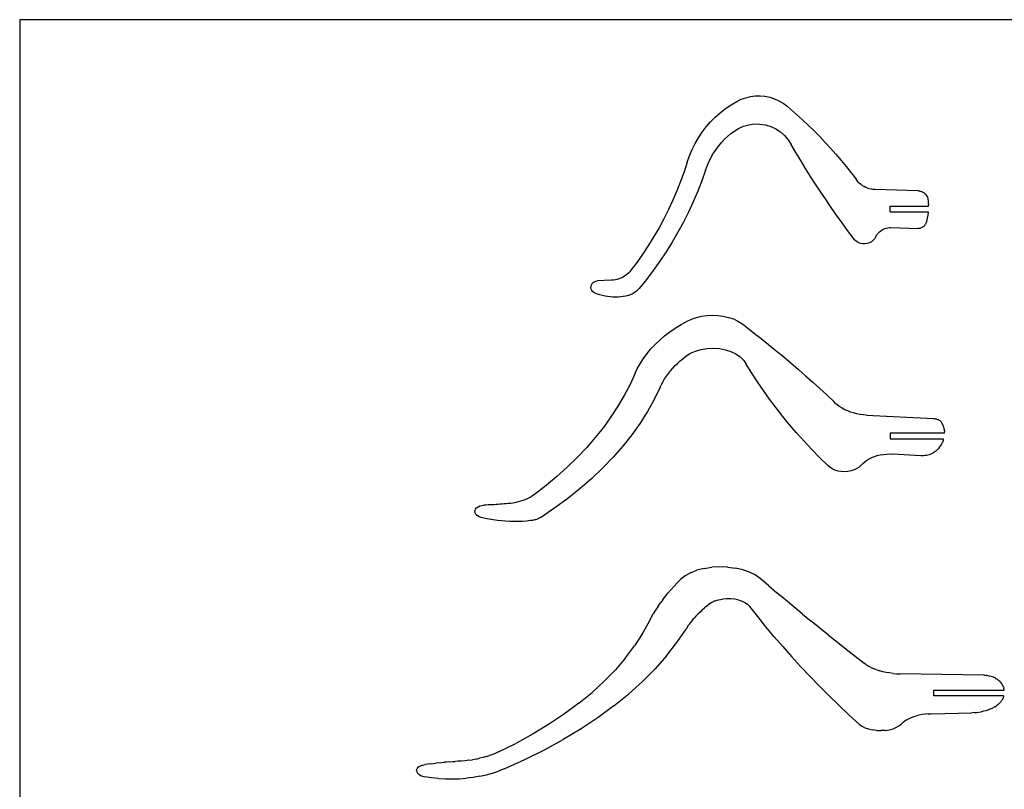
# Model space of a CAD drawing. Extents: x -79 to 65, y -73 to 71.
# Tile 4 of 7: x -79 to 6, y 5 to 71. Entities that reach past the tile are written whole.
import ezdxf

# ---------------------------------------------------------------- set-up
doc = ezdxf.new("R2010")
doc.units = 0
doc.header["$MEASUREMENT"] = 0
doc.layers.get('0').update_dxf_attribs({"linetype": 'CONTINUOUS'})

msp = doc.modelspace()

# ---------------------------------------------------------------- linework, layer by layer
for p, q in [((64.897, 71.322), (-79.103, 71.322)), ((-79.103, 71.322), (-79.103, -72.678)), ((-17.425, 63.939), (-16.926, 64.234)), ((-16.926, 64.234), (-16.546, 64.417)), ((-16.546, 64.417), (-16.149, 64.558)), ((-16.149, 64.558), (-15.739, 64.655)), ((-15.739, 64.655), (-15.321, 64.707)), ((-15.321, 64.707), (-14.9, 64.715)), ((-14.9, 64.715), (-14.48, 64.677)), ((-14.48, 64.677), (-14.067, 64.593)), ((-14.067, 64.593), (-13.665, 64.466)), ((-13.665, 64.466), (-13.28, 64.297)), ((-13.28, 64.297), (-12.914, 64.087)), ((-12.914, 64.087), (-12.574, 63.838)), ((-18.794, 62.871), (-18.361, 63.256)), ((-18.361, 63.256), (-17.904, 63.613)), ((-17.904, 63.613), (-17.425, 63.939)), ((-12.574, 63.838), (-12.262, 63.555)), ((-12.262, 63.555), (-11.74, 63.099)), ((-19.583, 62.023), (-19.202, 62.46)), ((-19.202, 62.46), (-18.794, 62.871)), ((-11.74, 63.099), (-11.226, 62.633)), ((-11.226, 62.633), (-10.72, 62.159)), ((-20.257, 61.08), (-19.935, 61.562)), ((-19.935, 61.562), (-19.583, 62.023)), ((-17.459, 61.416), (-17.182, 61.631)), ((-17.182, 61.631), (-16.776, 61.887)), ((-16.776, 61.887), (-16.336, 62.083)), ((-16.336, 62.083), (-15.874, 62.214)), ((-15.874, 62.214), (-15.397, 62.278)), ((-15.397, 62.278), (-14.916, 62.273)), ((-14.916, 62.273), (-14.441, 62.199)), ((-14.441, 62.199), (-13.981, 62.058)), ((-13.981, 62.058), (-13.546, 61.853)), ((-13.546, 61.853), (-13.145, 61.588)), ((-13.145, 61.588), (-12.786, 61.268)), ((-10.72, 62.159), (-10.223, 61.675)), ((-10.223, 61.675), (-9.736, 61.182)), ((-20.547, 60.579), (-20.257, 61.08)), ((-18.448, 60.424), (-18.22, 60.69)), ((-18.22, 60.69), (-17.979, 60.945)), ((-17.979, 60.945), (-17.725, 61.187)), ((-17.725, 61.187), (-17.459, 61.416)), ((-12.786, 61.268), (-12.476, 60.9)), ((-12.476, 60.9), (-12.222, 60.492)), ((-9.736, 61.182), (-9.257, 60.68)), ((-9.257, 60.68), (-8.787, 60.169)), ((-21.029, 59.525), (-20.805, 60.06)), ((-20.805, 60.06), (-20.547, 60.579)), ((-19.046, 59.56), (-18.861, 59.858)), ((-18.861, 59.858), (-18.662, 60.146)), ((-18.662, 60.146), (-18.448, 60.424)), ((-11.807, 59.795), (-12.222, 60.492)), ((-11.386, 59.102), (-11.807, 59.795)), ((-8.787, 60.169), (-8.327, 59.65)), ((-21.219, 58.977), (-21.494, 58.134)), ((-21.219, 58.977), (-21.029, 59.525)), ((-19.505, 58.614), (-19.368, 58.937)), ((-19.368, 58.937), (-19.215, 59.252)), ((-19.215, 59.252), (-19.046, 59.56)), ((-10.959, 58.413), (-11.386, 59.102)), ((-8.327, 59.65), (-7.877, 59.123)), ((-7.877, 59.123), (-7.436, 58.588)), ((-21.494, 58.134), (-21.795, 57.3)), ((-19.626, 58.285), (-19.956, 57.355)), ((-19.626, 58.285), (-19.505, 58.614)), ((-10.526, 57.727), (-10.959, 58.413)), ((-7.436, 58.588), (-7.005, 58.045)), ((-21.795, 57.3), (-22.12, 56.475)), ((-19.956, 57.355), (-20.314, 56.435)), ((-10.086, 57.045), (-10.526, 57.727)), ((-7.005, 58.045), (-6.583, 57.494)), ((-6.49, 57.363), (-6.583, 57.494)), ((-6.387, 57.24), (-6.49, 57.363)), ((-6.274, 57.125), (-6.387, 57.24)), ((-22.12, 56.475), (-22.47, 55.66)), ((-20.314, 56.435), (-20.701, 55.528)), ((-9.64, 56.368), (-10.086, 57.045)), ((-9.189, 55.694), (-9.64, 56.368)), ((-6.152, 57.02), (-6.274, 57.125)), ((-6.022, 56.926), (-6.152, 57.02)), ((-5.885, 56.842), (-6.022, 56.926)), ((-5.742, 56.769), (-5.885, 56.842)), ((-5.593, 56.708), (-5.742, 56.769)), ((-5.44, 56.659), (-5.593, 56.708)), ((-5.284, 56.622), (-5.44, 56.659)), ((-5.125, 56.599), (-5.284, 56.622)), ((-4.965, 56.588), (-5.125, 56.599)), ((-1.19, 56.483), (-4.965, 56.588)), ((-1.19, 56.483), (-1.087, 56.474)), ((-1.087, 56.474), (-0.986, 56.453)), ((-0.986, 56.453), (-0.888, 56.42)), ((-0.888, 56.42), (-0.795, 56.376)), ((-0.795, 56.376), (-0.708, 56.321)), ((-22.47, 55.66), (-22.844, 54.855)), ((-20.701, 55.528), (-21.116, 54.632)), ((-8.731, 55.025), (-9.189, 55.694)), ((-0.708, 56.321), (-0.628, 56.257)), ((-0.628, 56.257), (-0.556, 56.183)), ((-0.556, 56.183), (-0.493, 56.101)), ((-0.493, 56.101), (-0.44, 56.013)), ((-0.44, 56.013), (-0.398, 55.919)), ((-0.398, 55.919), (-0.367, 55.82)), ((-0.367, 55.82), (-0.348, 55.719)), ((-0.348, 55.719), (-0.344, 55.682)), ((-0.344, 55.682), (-0.339, 55.645)), ((-0.339, 55.645), (-0.336, 55.607)), ((-0.336, 55.607), (-0.332, 55.57)), ((-0.332, 55.57), (-0.328, 55.533)), ((-0.328, 55.533), (-0.325, 55.495)), ((-0.325, 55.495), (-0.322, 55.458)), ((-22.844, 54.855), (-23.242, 54.063)), ((-8.267, 54.36), (-8.731, 55.025)), ((-3.633, 55.146), (-0.313, 55.146)), ((-3.633, 54.646), (-3.633, 55.146)), ((-3.633, 54.646), (-0.344, 54.646)), ((-0.344, 54.646), (-0.344, 54.521)), ((-0.322, 55.458), (-0.32, 55.421)), ((-0.32, 55.421), (-0.318, 55.383)), ((-0.318, 55.383), (-0.316, 55.346)), ((-0.316, 55.346), (-0.314, 55.308)), ((-0.314, 55.308), (-0.313, 55.271)), ((-0.313, 55.146), (-0.313, 55.271)), ((-23.242, 54.063), (-23.663, 53.282)), ((-21.116, 54.632), (-21.558, 53.75)), ((-7.797, 53.699), (-8.267, 54.36)), ((-0.487, 53.794), (-0.505, 53.729)), ((-0.469, 53.859), (-0.487, 53.794)), ((-0.453, 53.925), (-0.469, 53.859)), ((-0.437, 53.99), (-0.453, 53.925)), ((-0.422, 54.056), (-0.437, 53.99)), ((-0.409, 54.122), (-0.422, 54.056)), ((-0.396, 54.188), (-0.409, 54.122)), ((-0.384, 54.254), (-0.396, 54.188)), ((-0.372, 54.321), (-0.384, 54.254)), ((-0.362, 54.387), (-0.372, 54.321)), ((-0.353, 54.454), (-0.362, 54.387)), ((-0.344, 54.521), (-0.353, 54.454)), ((-23.663, 53.282), (-24.107, 52.514)), ((-21.558, 53.75), (-22.028, 52.882)), ((-7.321, 53.042), (-7.797, 53.699)), ((-6.839, 52.39), (-7.321, 53.042)), ((-4.632, 52.84), (-4.537, 52.933)), ((-4.537, 52.933), (-4.434, 53.017)), ((-4.434, 53.017), (-4.324, 53.09)), ((-4.324, 53.09), (-4.207, 53.153)), ((-4.207, 53.153), (-4.084, 53.204)), ((-4.084, 53.204), (-3.958, 53.243)), ((-3.958, 53.243), (-3.828, 53.27)), ((-3.828, 53.27), (-3.696, 53.284)), ((-3.696, 53.284), (-3.564, 53.286)), ((-3.564, 53.286), (-1.225, 53.207)), ((-1.145, 53.209), (-1.225, 53.207)), ((-1.066, 53.219), (-1.145, 53.209)), ((-0.989, 53.238), (-1.066, 53.219)), ((-0.914, 53.266), (-0.989, 53.238)), ((-0.843, 53.302), (-0.914, 53.266)), ((-0.776, 53.345), (-0.843, 53.302)), ((-0.714, 53.395), (-0.776, 53.345)), ((-0.658, 53.452), (-0.714, 53.395)), ((-0.608, 53.515), (-0.658, 53.452)), ((-0.566, 53.582), (-0.608, 53.515)), ((-0.531, 53.654), (-0.566, 53.582)), ((-0.505, 53.729), (-0.531, 53.654)), ((-24.107, 52.514), (-24.575, 51.76)), ((-22.028, 52.882), (-22.524, 52.029)), ((-6.715, 52.233), (-6.839, 52.39)), ((-6.565, 52.101), (-6.715, 52.233)), ((-6.394, 51.996), (-6.565, 52.101)), ((-5.093, 52.193), (-5.249, 52.068)), ((-4.961, 52.343), (-5.093, 52.193)), ((-4.856, 52.514), (-4.961, 52.343)), ((-4.856, 52.514), (-4.792, 52.63)), ((-4.792, 52.63), (-4.717, 52.739)), ((-4.717, 52.739), (-4.632, 52.84)), ((-24.575, 51.76), (-25.064, 51.02)), ((-22.524, 52.029), (-23.046, 51.192)), ((-6.208, 51.923), (-6.394, 51.996)), ((-6.012, 51.884), (-6.208, 51.923)), ((-5.812, 51.879), (-6.012, 51.884)), ((-5.614, 51.909), (-5.812, 51.879)), ((-5.425, 51.972), (-5.614, 51.909)), ((-5.249, 52.068), (-5.425, 51.972)), ((-25.064, 51.02), (-25.575, 50.296)), ((-23.594, 50.371), (-24.168, 49.568)), ((-23.046, 51.192), (-23.594, 50.371)), ((-26.107, 49.586), (-26.211, 49.462)), ((-25.575, 50.296), (-26.107, 49.586)), ((-24.168, 49.568), (-24.766, 48.783)), ((-27.777, 48.716), (-29.037, 48.662)), ((-27.615, 48.73), (-27.777, 48.716)), ((-27.456, 48.755), (-27.615, 48.73)), ((-27.298, 48.792), (-27.456, 48.755)), ((-27.143, 48.84), (-27.298, 48.792)), ((-26.993, 48.899), (-27.143, 48.84)), ((-26.847, 48.968), (-26.993, 48.899)), ((-26.706, 49.048), (-26.847, 48.968)), ((-26.571, 49.138), (-26.706, 49.048)), ((-26.444, 49.237), (-26.571, 49.138)), ((-26.323, 49.345), (-26.444, 49.237)), ((-26.211, 49.462), (-26.323, 49.345)), ((-24.766, 48.783), (-25.388, 48.017)), ((-29.571, 48.077), (-29.563, 48.203)), ((-29.549, 47.953), (-29.571, 48.077)), ((-29.563, 48.203), (-29.528, 48.323)), ((-29.501, 47.837), (-29.549, 47.953)), ((-29.528, 48.323), (-29.466, 48.433)), ((-29.428, 47.735), (-29.501, 47.837)), ((-29.466, 48.433), (-29.381, 48.526)), ((-29.381, 48.526), (-29.278, 48.597)), ((-29.278, 48.597), (-29.161, 48.643)), ((-29.161, 48.643), (-29.037, 48.662)), ((-25.544, 47.851), (-25.628, 47.775)), ((-25.463, 47.931), (-25.544, 47.851)), ((-25.388, 48.017), (-25.463, 47.931)), ((-29.333, 47.652), (-29.428, 47.735)), ((-29.223, 47.593), (-29.333, 47.652)), ((-29.01, 47.514), (-29.223, 47.593)), ((-28.793, 47.445), (-29.01, 47.514)), ((-28.573, 47.386), (-28.793, 47.445)), ((-28.351, 47.338), (-28.573, 47.386)), ((-28.127, 47.3), (-28.351, 47.338)), ((-27.901, 47.273), (-28.127, 47.3)), ((-27.674, 47.257), (-27.901, 47.273)), ((-27.447, 47.251), (-27.674, 47.257)), ((-27.22, 47.257), (-27.447, 47.251)), ((-26.993, 47.273), (-27.22, 47.257)), ((-26.767, 47.3), (-26.993, 47.273)), ((-26.543, 47.337), (-26.767, 47.3)), ((-26.432, 47.362), (-26.543, 47.337)), ((-26.322, 47.393), (-26.432, 47.362)), ((-26.215, 47.43), (-26.322, 47.393)), ((-26.109, 47.473), (-26.215, 47.43)), ((-26.007, 47.522), (-26.109, 47.473)), ((-25.907, 47.577), (-26.007, 47.522)), ((-25.81, 47.638), (-25.907, 47.577)), ((-25.717, 47.704), (-25.81, 47.638)), ((-25.628, 47.775), (-25.717, 47.704)), ((-21.228, 45.178), (-20.84, 45.358)), ((-20.84, 45.358), (-20.419, 45.503)), ((-20.419, 45.503), (-19.972, 45.608)), ((-19.972, 45.608), (-19.508, 45.672)), ((-19.508, 45.672), (-19.034, 45.694)), ((-19.034, 45.694), (-18.561, 45.673)), ((-18.561, 45.673), (-18.095, 45.61)), ((-18.095, 45.61), (-17.646, 45.506)), ((-17.646, 45.506), (-17.222, 45.363)), ((-17.222, 45.363), (-16.83, 45.183)), ((-22.733, 44.236), (-22.256, 44.567)), ((-22.256, 44.567), (-21.754, 44.881)), ((-21.754, 44.881), (-21.228, 45.178)), ((-16.83, 45.183), (-16.477, 44.97)), ((-16.477, 44.97), (-16.17, 44.728)), ((-16.17, 44.728), (-15.494, 44.205)), ((-23.608, 43.527), (-23.184, 43.889)), ((-23.184, 43.889), (-22.733, 44.236)), ((-15.494, 44.205), (-14.825, 43.679)), ((-14.825, 43.679), (-14.162, 43.149)), ((-24.706, 42.361), (-24.37, 42.762)), ((-24.37, 42.762), (-24.004, 43.151)), ((-24.004, 43.151), (-23.608, 43.527)), ((-20.5, 42.582), (-20.011, 42.725)), ((-20.011, 42.725), (-19.492, 42.809)), ((-19.492, 42.809), (-18.958, 42.832)), ((-18.958, 42.832), (-18.426, 42.794)), ((-18.426, 42.794), (-17.911, 42.694)), ((-17.911, 42.694), (-17.429, 42.537)), ((-14.162, 43.149), (-13.507, 42.615)), ((-25.284, 41.527), (-25.011, 41.949)), ((-25.011, 41.949), (-24.706, 42.361)), ((-21.822, 41.74), (-21.582, 41.942)), ((-21.582, 41.942), (-21.331, 42.139)), ((-21.331, 42.139), (-20.945, 42.385)), ((-20.945, 42.385), (-20.5, 42.582)), ((-17.429, 42.537), (-16.995, 42.327)), ((-16.995, 42.327), (-16.621, 42.07)), ((-16.621, 42.07), (-16.319, 41.775)), ((-13.507, 42.615), (-12.859, 42.077)), ((-12.859, 42.077), (-12.217, 41.536)), ((-25.731, 40.658), (-25.524, 41.096)), ((-25.524, 41.096), (-25.284, 41.527)), ((-22.669, 40.875), (-22.475, 41.099)), ((-22.475, 41.099), (-22.269, 41.318)), ((-22.269, 41.318), (-22.051, 41.531)), ((-22.051, 41.531), (-21.822, 41.74)), ((-16.319, 41.775), (-16.098, 41.449)), ((-15.626, 40.678), (-16.098, 41.449)), ((-12.217, 41.536), (-11.583, 40.99)), ((-11.583, 40.99), (-10.957, 40.441)), ((-25.731, 40.658), (-26.176, 39.692)), ((-23.323, 39.939), (-23.179, 40.178)), ((-23.179, 40.178), (-23.021, 40.415)), ((-23.021, 40.415), (-22.851, 40.647)), ((-22.851, 40.647), (-22.669, 40.875)), ((-15.133, 39.914), (-15.626, 40.678)), ((-10.957, 40.441), (-10.337, 39.888)), ((-26.176, 39.692), (-26.676, 38.738)), ((-23.573, 39.449), (-24.088, 38.392)), ((-23.573, 39.449), (-23.455, 39.695)), ((-23.455, 39.695), (-23.323, 39.939)), ((-14.617, 39.155), (-15.133, 39.914)), ((-10.337, 39.888), (-9.725, 39.332)), ((-9.725, 39.332), (-9.12, 38.772)), ((-26.676, 38.738), (-27.228, 37.798)), ((-14.081, 38.403), (-14.617, 39.155)), ((-9.12, 38.772), (-8.523, 38.209)), ((-27.228, 37.798), (-27.834, 36.872)), ((-24.088, 38.392), (-24.669, 37.35)), ((-13.523, 37.658), (-14.081, 38.403)), ((-12.944, 36.92), (-13.523, 37.658)), ((-8.364, 38.047), (-8.523, 38.209)), ((-8.186, 37.893), (-8.364, 38.047)), ((-7.991, 37.75), (-8.186, 37.893)), ((-7.779, 37.617), (-7.991, 37.75)), ((-7.552, 37.496), (-7.779, 37.617)), ((-27.834, 36.872), (-28.491, 35.963)), ((-24.669, 37.35), (-25.316, 36.326)), ((-12.344, 36.19), (-12.944, 36.92)), ((-7.311, 37.387), (-7.552, 37.496)), ((-7.058, 37.292), (-7.311, 37.387)), ((-6.794, 37.21), (-7.058, 37.292)), ((-6.522, 37.143), (-6.794, 37.21)), ((-6.243, 37.09), (-6.522, 37.143)), ((-5.958, 37.052), (-6.243, 37.09)), ((-5.67, 37.029), (-5.958, 37.052)), ((-5.67, 37.029), (0.136, 36.732)), ((0.136, 36.732), (0.211, 36.726)), ((0.211, 36.726), (0.286, 36.715)), ((0.286, 36.715), (0.358, 36.699)), ((-28.491, 35.963), (-29.199, 35.07)), ((-25.316, 36.326), (-26.028, 35.321)), ((-11.723, 35.467), (-12.344, 36.19)), ((0.358, 36.699), (0.428, 36.679)), ((0.428, 36.679), (0.495, 36.655)), ((0.495, 36.655), (0.558, 36.626)), ((0.558, 36.626), (0.616, 36.594)), ((0.616, 36.594), (0.67, 36.558)), ((0.67, 36.558), (0.719, 36.519)), ((0.719, 36.519), (0.761, 36.477)), ((0.761, 36.477), (0.798, 36.432)), ((0.798, 36.432), (0.828, 36.385)), ((0.828, 36.385), (0.863, 36.32)), ((0.863, 36.32), (0.896, 36.255)), ((0.896, 36.255), (0.926, 36.189)), ((0.926, 36.189), (0.953, 36.122)), ((0.953, 36.122), (0.978, 36.055)), ((0.978, 36.055), (1, 35.988)), ((1, 35.988), (1.02, 35.92)), ((1.02, 35.92), (1.037, 35.852)), ((-29.199, 35.07), (-29.957, 34.197)), ((-26.028, 35.321), (-26.802, 34.338)), ((-11.082, 34.752), (-11.723, 35.467)), ((-3.629, 35.483), (-3.632, 34.983)), ((-3.629, 35.483), (1.078, 35.483)), ((1.037, 35.852), (1.051, 35.784)), ((1.051, 35.784), (1.062, 35.715)), ((1.062, 35.715), (1.071, 35.647)), ((1.071, 35.647), (1.078, 35.578)), ((1.078, 35.483), (1.078, 35.578)), ((-29.957, 34.197), (-30.764, 33.343)), ((-26.802, 34.338), (-27.639, 33.377)), ((-10.421, 34.046), (-11.082, 34.752)), ((-3.632, 34.983), (0.97, 34.983)), ((0.601, 34.19), (0.538, 34.115)), ((0.661, 34.266), (0.601, 34.19)), ((0.717, 34.343), (0.661, 34.266)), ((0.769, 34.422), (0.717, 34.343)), ((0.817, 34.501), (0.769, 34.422)), ((0.861, 34.582), (0.817, 34.501)), ((0.902, 34.663), (0.861, 34.582)), ((0.938, 34.746), (0.902, 34.663)), ((0.97, 34.829), (0.938, 34.746)), ((0.97, 34.983), (0.97, 34.829)), ((-30.764, 33.343), (-31.619, 32.51)), ((-27.639, 33.377), (-28.535, 32.441)), ((-9.74, 33.347), (-10.421, 34.046)), ((-9.039, 32.658), (-9.74, 33.347)), ((-5.442, 33.237), (-5.222, 33.344)), ((-5.222, 33.344), (-4.987, 33.436)), ((-4.987, 33.436), (-4.74, 33.513)), ((-4.74, 33.513), (-4.483, 33.575)), ((-4.483, 33.575), (-4.218, 33.619)), ((-4.218, 33.619), (-3.948, 33.646)), ((-3.948, 33.646), (-3.675, 33.656)), ((-3.675, 33.656), (-3.402, 33.649)), ((-0.977, 33.506), (-3.402, 33.649)), ((-0.852, 33.502), (-0.977, 33.506)), ((-0.727, 33.505), (-0.852, 33.502)), ((-0.603, 33.516), (-0.727, 33.505)), ((-0.481, 33.533), (-0.603, 33.516)), ((-0.362, 33.557), (-0.481, 33.533)), ((-0.246, 33.589), (-0.362, 33.557)), ((-0.135, 33.626), (-0.246, 33.589)), ((-0.029, 33.67), (-0.135, 33.626)), ((0.07, 33.72), (-0.029, 33.67)), ((0.163, 33.775), (0.07, 33.72)), ((0.249, 33.835), (0.163, 33.775)), ((0.327, 33.9), (0.249, 33.835)), ((0.4, 33.97), (0.327, 33.9)), ((0.471, 34.042), (0.4, 33.97)), ((0.538, 34.115), (0.471, 34.042)), ((-31.619, 32.51), (-32.52, 31.699)), ((-8.866, 32.501), (-9.039, 32.658)), ((-8.656, 32.366), (-8.866, 32.501)), ((-6.305, 32.524), (-6.507, 32.385)), ((-6.142, 32.684), (-6.305, 32.524)), ((-6.142, 32.684), (-5.997, 32.839)), ((-5.997, 32.839), (-5.832, 32.983)), ((-5.832, 32.983), (-5.646, 33.116)), ((-5.646, 33.116), (-5.442, 33.237)), ((-32.52, 31.699), (-33.467, 30.911)), ((-28.535, 32.441), (-29.491, 31.531)), ((-8.414, 32.257), (-8.656, 32.366)), ((-8.148, 32.177), (-8.414, 32.257)), ((-7.865, 32.13), (-8.148, 32.177)), ((-7.574, 32.116), (-7.865, 32.13)), ((-7.285, 32.135), (-7.574, 32.116)), ((-7.005, 32.188), (-7.285, 32.135)), ((-6.743, 32.272), (-7.005, 32.188)), ((-6.507, 32.385), (-6.743, 32.272)), ((-33.467, 30.911), (-34.457, 30.148)), ((-29.491, 31.531), (-30.503, 30.65)), ((-34.768, 29.943), (-34.937, 29.85)), ((-34.608, 30.042), (-34.768, 29.943)), ((-34.457, 30.148), (-34.608, 30.042)), ((-30.503, 30.65), (-31.571, 29.797)), ((-39.484, 28.978), (-39.36, 29.073)), ((-39.36, 29.073), (-39.208, 29.146)), ((-39.208, 29.146), (-39.034, 29.195)), ((-39.034, 29.195), (-38.848, 29.216)), ((-38.671, 29.223), (-38.848, 29.216)), ((-38.495, 29.231), (-38.671, 29.223)), ((-38.319, 29.239), (-38.495, 29.231)), ((-38.143, 29.248), (-38.319, 29.239)), ((-37.967, 29.258), (-38.143, 29.248)), ((-37.791, 29.269), (-37.967, 29.258)), ((-37.615, 29.28), (-37.791, 29.269)), ((-37.439, 29.292), (-37.615, 29.28)), ((-37.263, 29.305), (-37.439, 29.292)), ((-37.088, 29.318), (-37.263, 29.305)), ((-36.912, 29.333), (-37.088, 29.318)), ((-36.737, 29.348), (-36.912, 29.333)), ((-36.521, 29.371), (-36.737, 29.348)), ((-36.306, 29.403), (-36.521, 29.371)), ((-36.095, 29.443), (-36.306, 29.403)), ((-35.888, 29.492), (-36.095, 29.443)), ((-35.686, 29.548), (-35.888, 29.492)), ((-35.489, 29.612), (-35.686, 29.548)), ((-35.298, 29.684), (-35.489, 29.612)), ((-35.114, 29.763), (-35.298, 29.684)), ((-34.937, 29.85), (-35.114, 29.763)), ((-31.571, 29.797), (-32.692, 28.976)), ((-39.626, 28.62), (-39.62, 28.746)), ((-39.59, 28.496), (-39.626, 28.62)), ((-39.62, 28.746), (-39.572, 28.867)), ((-39.512, 28.381), (-39.59, 28.496)), ((-39.572, 28.867), (-39.484, 28.978)), ((-39.397, 28.281), (-39.512, 28.381)), ((-39.252, 28.2), (-39.397, 28.281)), ((-39.083, 28.143), (-39.252, 28.2)), ((-33.864, 28.187), (-33.929, 28.147)), ((-32.692, 28.976), (-33.864, 28.187)), ((-38.74, 28.063), (-39.083, 28.143)), ((-38.392, 27.994), (-38.74, 28.063)), ((-38.041, 27.935), (-38.392, 27.994)), ((-37.685, 27.886), (-38.041, 27.935)), ((-37.327, 27.848), (-37.685, 27.886)), ((-36.967, 27.82), (-37.327, 27.848)), ((-36.605, 27.802), (-36.967, 27.82)), ((-36.243, 27.795), (-36.605, 27.802)), ((-35.88, 27.799), (-36.243, 27.795)), ((-35.519, 27.813), (-35.88, 27.799)), ((-35.158, 27.837), (-35.519, 27.813)), ((-34.8, 27.872), (-35.158, 27.837)), ((-34.713, 27.883), (-34.8, 27.872)), ((-34.627, 27.898), (-34.713, 27.883)), ((-34.542, 27.915), (-34.627, 27.898)), ((-34.458, 27.935), (-34.542, 27.915)), ((-34.376, 27.957), (-34.458, 27.935)), ((-34.296, 27.983), (-34.376, 27.957)), ((-34.218, 28.011), (-34.296, 27.983)), ((-34.142, 28.041), (-34.218, 28.011)), ((-34.068, 28.074), (-34.142, 28.041)), ((-33.997, 28.11), (-34.068, 28.074)), ((-33.929, 28.147), (-33.997, 28.11)), ((-21.411, 23.083), (-21.794, 22.777)), ((-20.935, 23.349), (-21.411, 23.083)), ((-20.935, 23.349), (-20.379, 23.567)), ((-19.759, 23.731), (-20.379, 23.567)), ((-19.759, 23.731), (-19.096, 23.834)), ((-18.409, 23.875), (-19.096, 23.834)), ((-17.718, 23.851), (-18.409, 23.875)), ((-17.718, 23.851), (-17.044, 23.765)), ((-16.408, 23.617), (-17.044, 23.765)), ((-15.828, 23.413), (-16.408, 23.617)), ((-15.323, 23.159), (-15.828, 23.413)), ((-14.907, 22.863), (-15.323, 23.159)), ((-22.622, 21.907), (-22.357, 22.2)), ((-22.081, 22.49), (-22.357, 22.2)), ((-22.081, 22.49), (-21.794, 22.777)), ((-14.181, 22.241), (-14.907, 22.863)), ((-14.181, 22.241), (-13.449, 21.621)), ((-23.119, 21.313), (-22.876, 21.611)), ((-22.876, 21.611), (-22.622, 21.907)), ((-12.714, 21.003), (-13.449, 21.621)), ((-23.78, 20.403), (-23.571, 20.709)), ((-23.351, 21.012), (-23.571, 20.709)), ((-23.351, 21.012), (-23.119, 21.313)), ((-19.319, 20.636), (-19.528, 20.468)), ((-19.09, 20.785), (-19.319, 20.636)), ((-18.815, 20.908), (-19.09, 20.785)), ((-18.815, 20.908), (-18.503, 21.004)), ((-18.503, 21.004), (-18.163, 21.068)), ((-17.807, 21.099), (-18.163, 21.068)), ((-17.446, 21.095), (-17.807, 21.099)), ((-17.092, 21.057), (-17.446, 21.095)), ((-16.756, 20.985), (-17.092, 21.057)), ((-16.756, 20.985), (-16.449, 20.883)), ((-16.449, 20.883), (-16.181, 20.754)), ((-16.181, 20.754), (-15.96, 20.6)), ((-15.96, 20.6), (-15.794, 20.429)), ((-11.974, 20.386), (-12.714, 21.003)), ((-24.338, 19.473), (-24.164, 19.785)), ((-23.978, 20.095), (-24.164, 19.785)), ((-23.78, 20.403), (-23.978, 20.095)), ((-20.462, 19.592), (-20.291, 19.772)), ((-20.111, 19.949), (-20.291, 19.772)), ((-19.924, 20.125), (-20.111, 19.949)), ((-19.924, 20.125), (-19.73, 20.298)), ((-19.528, 20.468), (-19.73, 20.298)), ((-15.111, 19.551), (-15.794, 20.429)), ((-11.229, 19.77), (-11.974, 20.386)), ((-11.229, 19.77), (-10.48, 19.156)), ((-25.093, 18.078), (-24.501, 19.159)), ((-24.501, 19.159), (-24.338, 19.473)), ((-21.202, 18.663), (-21.07, 18.853)), ((-20.93, 19.04), (-21.07, 18.853)), ((-20.782, 19.226), (-20.93, 19.04)), ((-20.782, 19.226), (-20.626, 19.41)), ((-20.462, 19.592), (-20.626, 19.41)), ((-14.409, 18.677), (-15.111, 19.551)), ((-9.727, 18.544), (-10.48, 19.156)), ((-25.093, 18.078), (-25.782, 17.014)), ((-22.117, 17.298), (-21.326, 18.473)), ((-21.202, 18.663), (-21.326, 18.473)), ((-13.686, 17.809), (-14.409, 18.677)), ((-8.969, 17.933), (-9.727, 18.544)), ((-8.969, 17.933), (-8.207, 17.323)), ((-23.011, 16.146), (-22.117, 17.298)), ((-13.686, 17.809), (-12.943, 16.944)), ((-8.207, 17.323), (-7.441, 16.715)), ((-26.567, 15.969), (-25.782, 17.014)), ((-12.943, 16.944), (-12.181, 16.085)), ((-7.441, 16.715), (-6.67, 16.109)), ((-26.567, 15.969), (-27.446, 14.946)), ((-23.011, 16.146), (-24.007, 15.017)), ((-12.181, 16.085), (-11.399, 15.231)), ((-6.67, 16.109), (-5.895, 15.504)), ((-5.71, 15.372), (-5.895, 15.504)), ((-5.71, 15.372), (-5.507, 15.248)), ((-28.417, 13.946), (-27.446, 14.946)), ((-25.102, 13.915), (-24.007, 15.017)), ((-11.399, 15.231), (-10.598, 14.381)), ((-5.285, 15.133), (-5.507, 15.248)), ((-5.285, 15.133), (-5.048, 15.027)), ((-4.796, 14.932), (-5.048, 15.027)), ((-4.796, 14.932), (-4.531, 14.847)), ((-4.255, 14.773), (-4.531, 14.847)), ((-3.968, 14.712), (-4.255, 14.773)), ((-3.674, 14.662), (-3.968, 14.712)), ((-3.373, 14.625), (-3.674, 14.662)), ((-3.373, 14.625), (-3.068, 14.601)), ((-3.068, 14.601), (-2.761, 14.589)), ((4.456, 14.467), (-2.761, 14.589)), ((-28.417, 13.946), (-29.479, 12.974)), ((-26.293, 12.843), (-25.102, 13.915)), ((-10.598, 14.381), (-9.777, 13.537)), ((4.574, 14.463), (4.456, 14.467)), ((4.574, 14.463), (4.691, 14.453)), ((4.807, 14.439), (4.691, 14.453)), ((4.807, 14.439), (4.92, 14.42)), ((4.92, 14.42), (5.029, 14.396)), ((5.135, 14.367), (5.029, 14.396)), ((5.237, 14.334), (5.135, 14.367)), ((5.333, 14.298), (5.237, 14.334)), ((5.333, 14.298), (5.424, 14.257)), ((5.508, 14.212), (5.424, 14.257)), ((5.508, 14.212), (5.586, 14.164)), ((5.586, 14.164), (5.656, 14.113)), ((5.733, 14.05), (5.656, 14.113)), ((5.805, 13.985), (5.733, 14.05)), ((5.873, 13.919), (5.805, 13.985)), ((5.936, 13.852), (5.873, 13.919)), ((5.936, 13.852), (5.994, 13.783)), ((6.047, 13.713), (5.994, 13.783)), ((6.047, 13.713), (6.096, 13.642)), ((-30.627, 12.03), (-29.479, 12.974)), ((-27.579, 11.801), (-26.293, 12.843)), ((-9.777, 13.537), (-8.937, 12.699)), ((0.158, 12.679), (0.161, 13.179)), ((0.161, 13.179), (6.262, 13.179)), ((6.096, 13.642), (6.139, 13.571)), ((6.139, 13.571), (6.178, 13.498)), ((6.211, 13.425), (6.178, 13.498)), ((6.211, 13.425), (6.239, 13.351)), ((6.262, 13.179), (6.239, 13.351)), ((-30.627, 12.03), (-31.86, 11.117)), ((-8.077, 11.866), (-8.937, 12.699)), ((6.198, 12.679), (0.158, 12.679)), ((5.791, 11.988), (5.728, 11.932)), ((5.791, 11.988), (5.851, 12.044)), ((5.907, 12.102), (5.851, 12.044)), ((5.959, 12.16), (5.907, 12.102)), ((6.008, 12.219), (5.959, 12.16)), ((6.054, 12.28), (6.008, 12.219)), ((6.054, 12.28), (6.095, 12.341)), ((6.095, 12.341), (6.133, 12.402)), ((6.133, 12.402), (6.167, 12.465)), ((6.198, 12.679), (6.167, 12.465)), ((-31.86, 11.117), (-33.174, 10.238)), ((-27.579, 11.801), (-28.955, 10.794)), ((-7.199, 11.038), (-8.077, 11.866)), ((-0.33, 11.118), (-0.592, 11.094)), ((-0.33, 11.118), (-0.066, 11.131)), ((-0.066, 11.131), (3.457, 11.213)), ((3.665, 11.222), (3.457, 11.213)), ((3.665, 11.222), (3.872, 11.239)), ((3.872, 11.239), (4.076, 11.265)), ((4.076, 11.265), (4.275, 11.298)), ((4.469, 11.34), (4.275, 11.298)), ((4.656, 11.389), (4.469, 11.34)), ((4.837, 11.445), (4.656, 11.389)), ((5.008, 11.508), (4.837, 11.445)), ((5.008, 11.508), (5.17, 11.579)), ((5.17, 11.579), (5.322, 11.655)), ((5.463, 11.737), (5.322, 11.655)), ((5.463, 11.737), (5.592, 11.825)), ((5.662, 11.878), (5.592, 11.825)), ((5.728, 11.932), (5.662, 11.878)), ((-28.955, 10.794), (-30.42, 9.823)), ((-7.199, 11.038), (-6.302, 10.216)), ((-2.83, 10.093), (-2.63, 10.26)), ((-2.498, 10.383), (-2.63, 10.26)), ((-2.498, 10.383), (-2.346, 10.499)), ((-2.175, 10.607), (-2.346, 10.499)), ((-2.175, 10.607), (-1.988, 10.707)), ((-1.988, 10.707), (-1.785, 10.798)), ((-1.785, 10.798), (-1.568, 10.879)), ((-1.568, 10.879), (-1.338, 10.949)), ((-1.098, 11.009), (-1.338, 10.949)), ((-0.848, 11.057), (-1.098, 11.009)), ((-0.592, 11.094), (-0.848, 11.057)), ((-34.568, 9.394), (-36.036, 8.586)), ((-33.174, 10.238), (-34.568, 9.394)), ((-30.42, 9.823), (-31.969, 8.89)), ((-6.302, 10.216), (-6.085, 10.054)), ((-5.817, 9.916), (-6.085, 10.054)), ((-5.817, 9.916), (-5.509, 9.804)), ((-5.509, 9.804), (-5.168, 9.723)), ((-4.807, 9.675), (-5.168, 9.723)), ((-4.807, 9.675), (-4.435, 9.662)), ((-4.066, 9.684), (-4.435, 9.662)), ((-4.066, 9.684), (-3.71, 9.74)), ((-3.71, 9.74), (-3.378, 9.829)), ((-3.378, 9.829), (-3.082, 9.948)), ((-3.082, 9.948), (-2.83, 10.093)), ((-37.577, 7.818), (-36.036, 8.586)), ((-33.6, 7.997), (-31.969, 8.89)), ((-37.826, 7.706), (-38.086, 7.601)), ((-37.577, 7.818), (-37.826, 7.706)), ((-35.308, 7.146), (-33.6, 7.997)), ((-43.244, 6.817), (-43.009, 6.845)), ((-42.774, 6.87), (-43.009, 6.845)), ((-42.774, 6.87), (-42.538, 6.894)), ((-42.538, 6.894), (-42.302, 6.917)), ((-42.065, 6.937), (-42.302, 6.917)), ((-41.827, 6.955), (-42.065, 6.937)), ((-41.827, 6.955), (-41.589, 6.972)), ((-41.589, 6.972), (-41.35, 6.987)), ((-41.111, 6.999), (-41.35, 6.987)), ((-40.787, 7.02), (-41.111, 6.999)), ((-40.465, 7.05), (-40.787, 7.02)), ((-40.146, 7.089), (-40.465, 7.05)), ((-40.146, 7.089), (-39.832, 7.137)), ((-39.523, 7.193), (-39.832, 7.137)), ((-39.523, 7.193), (-39.22, 7.258)), ((-38.924, 7.332), (-39.22, 7.258)), ((-38.636, 7.414), (-38.924, 7.332)), ((-38.636, 7.414), (-38.357, 7.503)), ((-38.086, 7.601), (-38.357, 7.503)), ((-37.091, 6.34), (-35.308, 7.146)), ((-44.698, 6.2), (-44.672, 6.317)), ((-44.698, 6.2), (-44.678, 6.082)), ((-44.678, 6.082), (-44.612, 5.969)), ((-44.599, 6.428), (-44.672, 6.317)), ((-44.483, 6.529), (-44.599, 6.428)), ((-44.33, 6.614), (-44.483, 6.529)), ((-44.147, 6.679), (-44.33, 6.614)), ((-44.147, 6.679), (-43.941, 6.723)), ((-43.71, 6.756), (-43.941, 6.723)), ((-43.477, 6.787), (-43.71, 6.756)), ((-43.477, 6.787), (-43.244, 6.817)), ((-38.633, 5.83), (-38.093, 5.977)), ((-38.093, 5.977), (-37.578, 6.147)), ((-37.091, 6.34), (-37.578, 6.147)), ((-44.612, 5.969), (-44.502, 5.866)), ((-44.354, 5.778), (-44.502, 5.866)), ((-44.354, 5.778), (-44.174, 5.708)), ((-44.174, 5.708), (-43.972, 5.66)), ((-43.385, 5.574), (-43.972, 5.66)), ((-42.786, 5.513), (-43.385, 5.574)), ((-42.786, 5.513), (-42.181, 5.479)), ((-42.181, 5.479), (-41.573, 5.472)), ((-41.573, 5.472), (-40.967, 5.491)), ((-40.967, 5.491), (-40.365, 5.537)), ((-39.773, 5.609), (-40.365, 5.537)), ((-39.194, 5.707), (-39.773, 5.609)), ((-39.194, 5.707), (-38.633, 5.83))]:
    msp.add_line(p, q)

doc.saveas('drawing.dxf')
